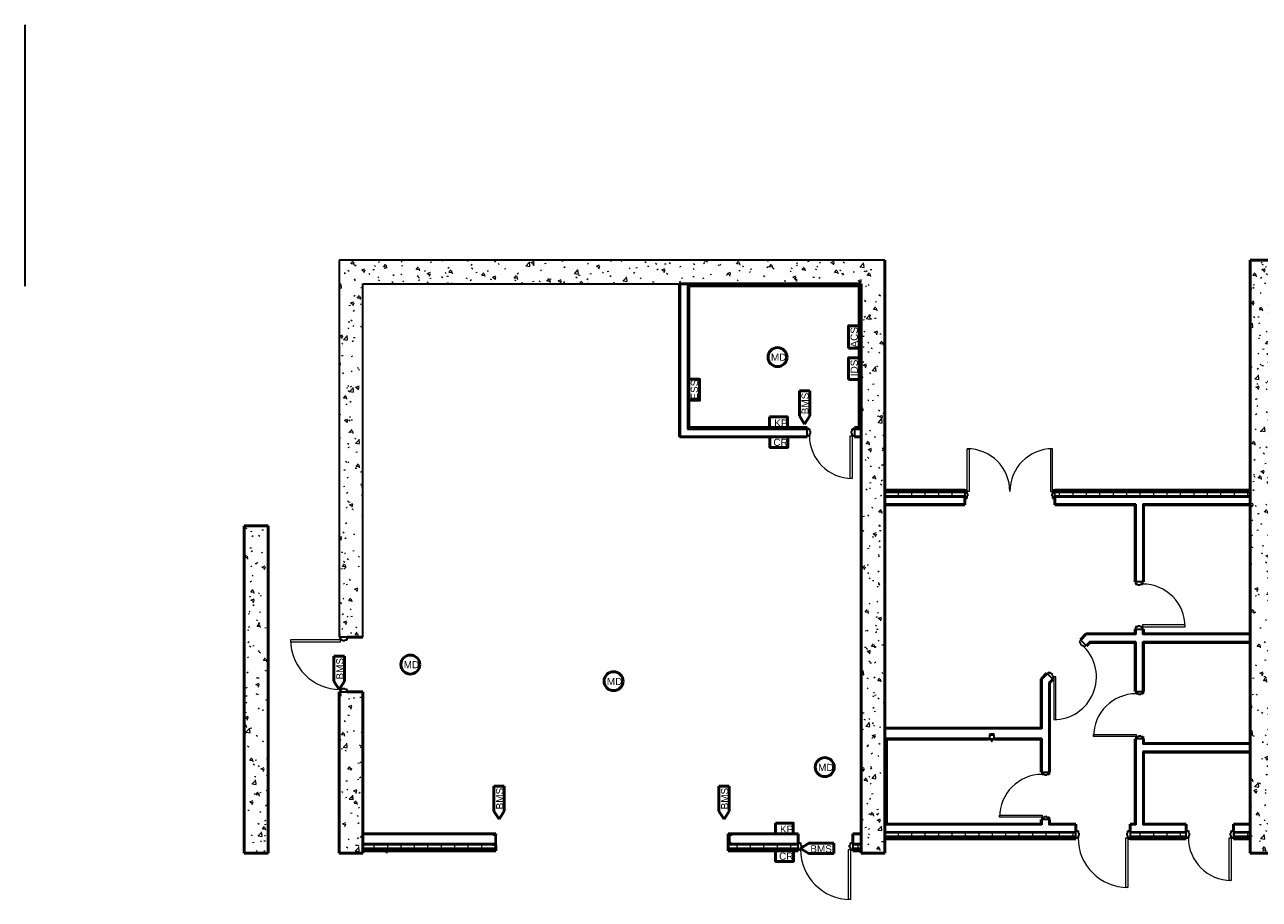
# Model space of a CAD drawing. Header units: inches. Extents: x 28203 to 29776, y 1093 to 1831.
# Tile 1 of 2: x 28203 to 29244, y 1093 to 1831. Entities that reach past the tile are written whole.
import ezdxf

# ---------------------------------------------------------------- set-up
doc = ezdxf.new("R2010")
doc.units = ezdxf.units.IN
doc.header["$MEASUREMENT"] = 0
doc.linetypes.add('Dash', pattern=[0.25, 0.125, -0.125])
for name, color, linetype, lineweight in [('E-GND-SYMB', 7, 'Dash', 40), ('E-SERT-CLNG', 7, 'Continuous', 50), ('E-SERT-WALL', 7, 'Continuous', 50), ('G-PLAN-OTLN', 7, 'Continuous', 35)]:
    doc.layers.add(name, color=color, linetype=linetype, lineweight=lineweight)
doc.styles.add('Arial', font='arial.ttf', dxfattribs={"height": 0.125})
pattern_1 = [(50, (0, 0), (27.5427, -2.40992), [2.88, -31.68]), (355, (0, 0), (-5.32784, 28.88427), [2.304, -25.344]), (100.451, (2.295, -0.2), (22.21532, 26.47393), [2.448, -26.924]), (46.184, (0, 7.68), (40.98187, -6.35642), [4.32, -47.52]), (96.636, (3.415, 7.15), (35.89075, 37.4062), [3.671, -40.386]), (351.184, (0, 7.68), (35.89097, 37.4062), [3.456, -38.016]), (21, (3.84, 5.76), (22.92104, -15.46073), [2.88, -31.68]), (326, (3.84, 5.76), (9.34353, 27.84574), [2.304, -25.344]), (71.451, (5.75, 4.472), (32.26477, 12.38442), [2.448, -26.924]), (37.5, (0, 0), (0.466855, 12.782707), [1.267, -23.77, 1.267, -24.461, -25.44]), (37.5, (0, 0), (0.466855, 12.782707), [-50.765, 1.267, -24.173]), (7.5, (0, 0), (10.10159, 15.14509), [1.267, -13.402, 1.267, -23.194, -9.696]), (7.5, (0, 0), (10.10159, 15.14509), [-39.13, 1.267, -8.429]), (327.5, (-8.563, 0), (20.49916, -0.86578), [1.267, -8.333, 1.267, -28.685, -39.744]), (327.5, (-8.563, 0), (20.49916, -0.86578), [-39.552, 1.267, -38.477]), (317.5, (-12.403, 0), (22.39478, 3.84429), [1.267, -11.213, 1.267, -18.624, -28.224]), (317.5, (-12.403, 0), (22.39478, 3.84429), [-32.371, 1.267, -26.957])]
pattern_2 = [(0, (0, 0), (30.72, 7.68), [1.267, -21.773, 1.267, -21.773, -122.88]), (0, (0, 0), (30.72, 7.68), [-46.08, 1.267, -44.813, 1.267, -21.773, -53.76]), (0, (0, 0), (30.72, 7.68), [-115.2, 1.267, -14.093, 1.267, -37.133]), (120, (11.52, 3.84), (-22.011075, 22.7643), [1.267, -21.773, 1.267, -21.773, -122.88]), (120, (11.52, 3.84), (-22.011075, 22.7643), [-46.08, 1.267, -44.813, 1.267, -21.773, -53.76]), (120, (11.52, 3.84), (-22.011075, 22.7643), [-115.2, 1.267, -14.093, 1.267, -37.133]), (240, (15.36, 19.2), (-8.708925, -30.4443), [1.267, -21.773, 1.267, -21.773, -122.88]), (240, (15.36, 19.2), (-8.708925, -30.4443), [-46.08, 1.267, -44.813, 1.267, -21.773, -53.76]), (240, (15.36, 19.2), (-8.708925, -30.4443), [-115.2, 1.267, -14.093, 1.267, -37.133])]
pattern_3 = [(0, (0, 0), (0, 11.331), []), (90, (0, 0), (-11.331, 7e-16), [])]

# ---------------------------------------------------------------- blocks, each defined once
blk = doc.blocks.new('ANG M&I Facility_Floor Plan_03252024')
at = {"layer": 'G-PLAN-OTLN', "lineweight": 9}
h = blk.add_hatch(dxfattribs=at)
h.set_pattern_fill('FP_1', color=256, style=0, pattern_type=2)
h.set_pattern_definition(pattern_1)
h.paths.add_polyline_path([(-3279.6, 2267.2), (-3259.6, 2267.2), (-3259.6, 2403.2), (-3279.6, 2403.2)])
h.paths.add_polyline_path([(-3274.8, 2449.2), (-3259.6, 2449.2), (-3259.6, 2767.2), (-3279.6, 2767.2), (-3279.6, 2449.2), (-3276.7, 2449.2)])
h = blk.add_hatch(dxfattribs=at)
h.set_pattern_fill('FP_1', color=256, style=0, pattern_type=2)
h.set_pattern_definition(pattern_1)
h.paths.add_polyline_path([(-2819.6, 2747.2), (-2819.6, 2767.2), (-3259.6, 2767.2), (-3259.6, 2747.2), (-2839.6, 2747.2)])
h = blk.add_hatch(dxfattribs=at)
h.set_pattern_fill('FP_1', color=256, style=0, pattern_type=2)
h.set_pattern_definition(pattern_1)
h.paths.add_polyline_path([(-2511.6, 2267.2), (-2491.6, 2267.2), (-2491.6, 2767.2), (-2511.6, 2767.2), (-2511.6, 2269.8)])
h = blk.add_hatch(dxfattribs=at)
h.set_pattern_fill('FP_2', color=256, style=0, pattern_type=2)
h.set_pattern_definition(pattern_2)
h.paths.add_polyline_path([(-2992, 2618.8), (-2992, 2747.2), (-2992.6, 2747.2), (-2992.6, 2618.8)])
h = blk.add_hatch(dxfattribs=at)
h.set_pattern_fill('FP_2', color=256, style=0, pattern_type=2)
h.set_pattern_definition(pattern_2)
h.paths.add_polyline_path([(-2841.1, 2745.7), (-2840.5, 2745.7), (-2840.5, 2746.3), (-2986, 2746.3), (-2986, 2745.7), (-2902.9, 2745.7)])
h = blk.add_hatch(dxfattribs=at)
h.set_pattern_fill('FP_2', color=256, style=0, pattern_type=2)
h.set_pattern_definition(pattern_2)
h.paths.add_polyline_path([(-2985.3, 2625.5), (-2985.3, 2745.7), (-2986, 2745.7), (-2986, 2625.5)])
h = blk.add_hatch(dxfattribs=at)
h.set_pattern_fill('FP_2', color=256, style=0, pattern_type=2)
h.set_pattern_definition(pattern_2)
h.paths.add_polyline_path([(-2984.7, 2626.1), (-2984.7, 2745.7), (-2985.3, 2745.7), (-2985.3, 2626.1)])
h = blk.add_hatch(dxfattribs=at)
h.set_pattern_fill('FP_2', color=256, style=0, pattern_type=2)
h.set_pattern_definition(pattern_2)
h.paths.add_polyline_path([(-2841.1, 2624.8), (-2840.5, 2624.8), (-2840.5, 2745.7), (-2841.1, 2745.7), (-2841.1, 2625.5)])
h = blk.add_hatch(dxfattribs=at)
h.set_pattern_fill('FP_1', color=256, style=0, pattern_type=2)
h.set_pattern_definition(pattern_1)
h.paths.add_polyline_path([(-2819.6, 2267.2), (-2819.6, 2747.2), (-2839.6, 2747.2), (-2839.6, 2267.2)])
h = blk.add_hatch(dxfattribs=at)
h.set_pattern_fill('FP_2', color=256, style=0, pattern_type=2)
h.set_pattern_definition(pattern_2)
h.paths.add_polyline_path([(-2845.1, 2625.5), (-2841.1, 2625.5), (-2841.1, 2626.1), (-2845.1, 2626.1)])
h.paths.add_polyline_path([(-2885.1, 2625.5), (-2885.1, 2626.1), (-2985.3, 2626.1), (-2985.3, 2625.5), (-2902.9, 2625.5)])
h = blk.add_hatch(dxfattribs=at)
h.set_pattern_fill('FP_2', color=256, style=0, pattern_type=2)
h.set_pattern_definition(pattern_2)
h.paths.add_polyline_path([(-2841.1, 2618.2), (-2839.6, 2618.2), (-2839.6, 2618.8), (-2845.1, 2618.8), (-2845.1, 2618.2), (-2843.5, 2618.2)])
h.paths.add_polyline_path([(-2885.1, 2618.2), (-2885.1, 2618.8), (-2992.6, 2618.8), (-2992.6, 2618.2), (-2902.9, 2618.2)])
h = blk.add_hatch(dxfattribs=at)
h.set_pattern_fill('FP_3', color=256, style=0, pattern_type=2)
h.set_pattern_definition(pattern_3)
h.paths.add_polyline_path([(-2676.1, 2568.2), (-2511.6, 2568.2), (-2511.6, 2571.2), (-2676.1, 2571.2), (-2676.1, 2568.4)])
h.paths.add_polyline_path([(-2752.1, 2568.2), (-2752.1, 2571.2), (-2819.6, 2571.2), (-2819.6, 2568.2), (-2784.2, 2568.2)])
h = blk.add_hatch(dxfattribs=at)
h.set_pattern_fill('FP_2', color=256, style=0, pattern_type=2)
h.set_pattern_definition(pattern_2)
h.paths.add_polyline_path([(-2602, 2560.8), (-2511.6, 2560.8), (-2511.6, 2561.5), (-2602, 2561.5)])
h.paths.add_polyline_path([(-2608.6, 2560.8), (-2608, 2560.8), (-2608, 2561.5), (-2676.1, 2561.5), (-2676.1, 2560.8), (-2665.6, 2560.8)])
h.paths.add_polyline_path([(-2752.1, 2560.8), (-2752.1, 2561.5), (-2819.6, 2561.5), (-2819.6, 2560.8), (-2784.2, 2560.8)])
h = blk.add_hatch(dxfattribs=at)
h.set_pattern_fill('FP_1', color=256, style=0, pattern_type=2)
h.set_pattern_definition(pattern_1)
h.paths.add_polyline_path([(-3339.6, 2267.2), (-3339.6, 2543.2), (-3359.6, 2543.2), (-3359.6, 2267.2)])
h = blk.add_hatch(dxfattribs=at)
h.set_pattern_fill('FP_2', color=256, style=0, pattern_type=2)
h.set_pattern_definition(pattern_2)
h.paths.add_polyline_path([(-2511.6, 2444.8), (-2511.6, 2445.5), (-2602, 2445.5), (-2602, 2444.8), (-2547, 2444.8)])
h.paths.add_polyline_path([(-2608, 2444.8), (-2608, 2445.5), (-2646.9, 2445.5), (-2647.5, 2444.8), (-2608.6, 2444.8)])
h = blk.add_hatch(dxfattribs=at)
h.set_pattern_fill('FP_2', color=256, style=0, pattern_type=2)
h.set_pattern_definition(pattern_2)
h.paths.add_polyline_path([(-2687.8, 2372), (-2687.8, 2372.6), (-2819.6, 2372.6), (-2819.6, 2372), (-2724.9, 2372)])
h = blk.add_hatch(dxfattribs=at)
h.set_pattern_fill('FP_2', color=256, style=0, pattern_type=2)
h.set_pattern_definition(pattern_2)
h.paths.add_polyline_path([(-2687.8, 2363.3), (-2687.8, 2364), (-2727.4, 2364), (-2727.4, 2363.3), (-2724.9, 2363.3)])
h.paths.add_polyline_path([(-2732.4, 2363.3), (-2731.4, 2363.3), (-2731.4, 2364), (-2818.7, 2364), (-2818.7, 2363.3), (-2752.1, 2363.3), (-2752.1, 2363.5), (-2734.1, 2363.5), (-2734.1, 2363.3)])
h = blk.add_hatch(dxfattribs=at)
h.set_pattern_fill('FP_2', color=256, style=0, pattern_type=2)
h.set_pattern_definition(pattern_2)
h.paths.add_polyline_path([(-2818.7, 2291.6), (-2818.1, 2291.6), (-2818.1, 2363.3), (-2818.7, 2363.3), (-2818.7, 2300.1)])
h = blk.add_hatch(dxfattribs=at)
h.set_pattern_fill('FP_2', color=256, style=0, pattern_type=2)
h.set_pattern_definition(pattern_2)
h.paths.add_polyline_path([(-2511.6, 2359), (-2511.6, 2359.6), (-2601.3, 2359.6), (-2601.3, 2359), (-2547, 2359)])
h = blk.add_hatch(dxfattribs=at)
h.set_pattern_fill('FP_2', color=256, style=0, pattern_type=2)
h.set_pattern_definition(pattern_2)
h.paths.add_polyline_path([(-2784.2, 2291), (-2687.2, 2291), (-2687.2, 2291.6), (-2818.7, 2291.6), (-2818.7, 2291), (-2813.9, 2291)])
h.paths.add_polyline_path([(-2681.2, 2291), (-2658.6, 2291), (-2658.6, 2291.6), (-2681.2, 2291.6)])
h.paths.add_polyline_path([(-2565.6, 2291), (-2565.6, 2291.6), (-2602, 2291.6), (-2602, 2291)])
h.paths.add_polyline_path([(-2525.6, 2291), (-2511.6, 2291), (-2511.6, 2291.6), (-2525.6, 2291.6)])
h.paths.add_polyline_path([(-2608, 2291), (-2608, 2291.6), (-2612.6, 2291.6), (-2612.6, 2291)])
h = blk.add_hatch(dxfattribs=at)
h.set_pattern_fill('FP_2', color=256, style=0, pattern_type=2)
h.set_pattern_definition(pattern_2)
h.paths.add_polyline_path([(-2843.5, 2283), (-2839.6, 2283), (-2839.6, 2283.6), (-2846.6, 2283.6), (-2846.6, 2283)])
h.paths.add_polyline_path([(-2947.8, 2283), (-2892.6, 2283), (-2892.6, 2283.6), (-2951.6, 2283.6), (-2951.6, 2283), (-2948.3, 2283)])
h.paths.add_polyline_path([(-3150, 2283), (-3147.6, 2283), (-3147.6, 2283.6), (-3259.6, 2283.6), (-3259.6, 2283)])
at = {"layer": 'G-PLAN-OTLN'}
h = blk.add_hatch(dxfattribs=at)
h.set_pattern_fill('FP_5', color=256, angle=180, style=0, pattern_type=2)
h.set_pattern_definition([(45, (0.0004, 0.0003), (-9.503515, 9.503515), []), (45, (0.0004, 14.4), (-9.503515, 9.503515), [])])
h.paths.add_polyline_path([(-3147.6, 2274), (-3147.6, 2283), (-3150, 2283), (-3149.9, 2282.7), (-3149.6, 2282.6), (-3147.8, 2282.3), (-3147.8, 2274.7), (-3149.6, 2274.4), (-3149.9, 2274.3), (-3150, 2274)])
h = blk.add_hatch(dxfattribs=at)
h.set_pattern_fill('FP_4', color=256, style=0, pattern_type=2)
h.set_pattern_definition([(45, (-0.0001, 0.0003), (-9.503515, 9.503515), []), (45, (-0.0001, 14.4), (-9.503515, 9.503515), [])])
h.paths.add_polyline_path([(-2948.3, 2275), (-2948.4, 2275.2), (-2948.7, 2275.4), (-2950.3, 2275.6), (-2950.3, 2282.3), (-2948.7, 2282.6), (-2948.4, 2282.7), (-2948.3, 2283), (-2950.8, 2283), (-2950.8, 2275)])
at = {"layer": 'G-PLAN-OTLN', "lineweight": 9}
h = blk.add_hatch(dxfattribs=at)
h.set_pattern_fill('FP_3', color=256, style=0, pattern_type=2)
h.set_pattern_definition(pattern_3)
h.paths.add_polyline_path([(-2819.6, 2281.2), (-2658.6, 2281.2), (-2658.6, 2284.2), (-2819.6, 2284.2)])
h.paths.add_polyline_path([(-2565.6, 2281.2), (-2565.6, 2284.2), (-2612.6, 2284.2), (-2612.6, 2281.2), (-2606.3, 2281.2)])
h.paths.add_polyline_path([(-2525.6, 2281.2), (-2511.6, 2281.2), (-2511.6, 2284.2), (-2525.6, 2284.2), (-2525.6, 2282.2)])
h = blk.add_hatch(dxfattribs=at)
h.set_pattern_fill('FP_3', color=256, style=0, pattern_type=2)
h.set_pattern_definition(pattern_3)
h.paths.add_polyline_path([(-2843.5, 2271.2), (-2839.6, 2271.2), (-2839.6, 2274.2), (-2846.6, 2274.2), (-2846.6, 2271.2)])
h.paths.add_polyline_path([(-2902.9, 2271.2), (-2892.6, 2271.2), (-2892.6, 2274.2), (-2951.6, 2274.2), (-2951.6, 2271.2)])
h.paths.add_polyline_path([(-3147.8, 2271.2), (-3147.6, 2271.2), (-3147.6, 2274), (-3150, 2274), (-3149.9, 2274.2), (-3259.6, 2274.2), (-3259.6, 2271.2), (-3149.6, 2271.2)])
at = {"layer": 'G-PLAN-OTLN'}
for p, q in [((-3544.7, 2965.8), (-3544.7, 2745.3)), ((-3279.6, 2767.2), (-3279.6, 2449.2)), ((-2819.6, 2767.2), (-3279.6, 2767.2)), ((-3259.6, 2449.2), (-3259.6, 2747.2)), ((-3259.6, 2747.2), (-2992.6, 2747.2)), ((-2992, 2747.2), (-2992, 2618.8)), ((-2840.5, 2746.3), (-2986, 2746.3)), ((-2986, 2746.3), (-2986, 2624.8)), ((-2985.3, 2745.7), (-2985.3, 2625.5)), ((-2840.5, 2624.8), (-2840.5, 2746.3)), ((-2986, 2624.8), (-2885.1, 2624.8)), ((-2985.3, 2625.5), (-2885.1, 2625.5)), ((-2885.1, 2625), (-2883.1, 2625)), ((-2885.1, 2619.2), (-2885.1, 2625)), ((-2883.1, 2625), (-2883.1, 2623)), ((-2847.1, 2625), (-2845.1, 2625)), ((-2847.1, 2623), (-2847.1, 2625)), ((-2845.1, 2625.5), (-2841.1, 2625.5)), ((-2845.1, 2625), (-2845.1, 2619.2)), ((-2845.1, 2624.8), (-2840.5, 2624.8)), ((-2992, 2618.8), (-2885.1, 2618.8)), ((-2883.1, 2619.2), (-2885.1, 2619.2)), ((-2883.1, 2623), (-2882.5, 2623)), ((-2883.1, 2621.2), (-2883.1, 2619.2)), ((-2882.5, 2621.2), (-2883.1, 2621.2)), ((-2882.5, 2623), (-2882.5, 2621.2)), ((-2847.7, 2623), (-2847.1, 2623)), ((-2847.7, 2621.2), (-2847.7, 2623)), ((-2847.1, 2621.2), (-2847.7, 2621.2)), ((-2847.1, 2619.2), (-2847.1, 2621.2)), ((-2845.1, 2619.2), (-2847.1, 2619.2)), ((-2845.1, 2618.8), (-2839.6, 2618.8)), ((-2752.1, 2571.2), (-2819.6, 2571.2)), ((-2750.1, 2573.2), (-2752.1, 2573.2)), ((-2750.1, 2572.2), (-2752.1, 2572.2)), ((-2752.1, 2572.2), (-2752.1, 2566.5)), ((-2750.1, 2570.3), (-2750.1, 2572.2)), ((-2676.1, 2573.2), (-2678.1, 2573.2)), ((-2678.1, 2572.2), (-2678.1, 2570.3)), ((-2676.1, 2572.2), (-2678.1, 2572.2)), ((-2676.1, 2566.5), (-2676.1, 2572.2)), ((-2511.6, 2571.2), (-2676.1, 2571.2)), ((-2752.1, 2568.2), (-2819.6, 2568.2)), ((-2752.1, 2567.5), (-2819.6, 2567.5)), ((-2752.1, 2561.5), (-2819.6, 2561.5)), ((-2752.1, 2566.5), (-2750.1, 2566.5)), ((-2749.5, 2570.3), (-2750.1, 2570.3)), ((-2750.1, 2566.5), (-2750.1, 2568.4)), ((-2750.1, 2568.4), (-2749.5, 2568.4)), ((-2749.5, 2568.4), (-2749.5, 2570.3)), ((-2678.1, 2570.3), (-2678.7, 2570.3)), ((-2678.7, 2570.3), (-2678.7, 2568.4)), ((-2678.7, 2568.4), (-2678.1, 2568.4)), ((-2678.1, 2568.4), (-2678.1, 2566.5)), ((-2678.1, 2566.5), (-2676.1, 2566.5)), ((-2511.6, 2568.2), (-2676.1, 2568.2)), ((-2511.6, 2567.5), (-2676.1, 2567.5)), ((-2608, 2561.5), (-2676.1, 2561.5)), ((-2608, 2561.5), (-2608, 2496.1)), ((-2602, 2561.5), (-2602, 2496.1)), ((-2511.6, 2561.5), (-2602, 2561.5)), ((-2602.3, 2496.1), (-2608.1, 2496.1)), ((-2608.1, 2496.1), (-2608.1, 2494.1)), ((-2608.1, 2494.1), (-2606.2, 2494.1)), ((-2606.2, 2494.1), (-2606.2, 2493.5)), ((-2606.2, 2493.5), (-2604.3, 2493.5)), ((-2604.3, 2493.5), (-2604.3, 2494.1)), ((-2604.3, 2494.1), (-2602.3, 2494.1)), ((-2602.3, 2494.1), (-2602.3, 2496.1)), ((-2606.2, 2458.1), (-2608.1, 2458.1)), ((-2608.1, 2458.1), (-2608.1, 2456.1)), ((-2604.3, 2458.7), (-2606.2, 2458.7)), ((-2606.2, 2458.7), (-2606.2, 2458.1)), ((-2604.3, 2458.1), (-2604.3, 2458.7)), ((-2602.3, 2458.1), (-2604.3, 2458.1)), ((-2602.3, 2456.1), (-2602.3, 2458.1)), ((-3272.8, 2449.2), (-3278.6, 2449.2)), ((-3278.6, 2449.2), (-3278.6, 2447.2)), ((-3278.6, 2447.2), (-3276.7, 2447.2)), ((-3276.7, 2447.2), (-3276.7, 2446.6)), ((-3276.7, 2446.6), (-3274.8, 2446.6)), ((-3274.8, 2446.6), (-3274.8, 2447.2)), ((-3274.8, 2447.2), (-3272.8, 2447.2)), ((-3272.8, 2447.2), (-3272.8, 2449.2)), ((-2654.3, 2446.8), (-2655.7, 2445.4)), ((-2650.2, 2442.7), (-2654.3, 2446.8)), ((-2654.2, 2446.7), (-2649.4, 2451.5)), ((-2650.3, 2451.5), (-2649.4, 2451.5)), ((-2608, 2451.5), (-2649.4, 2451.5)), ((-2608.1, 2456.1), (-2602.3, 2456.1)), ((-2608, 2456.1), (-2608, 2451.5)), ((-2602, 2451.5), (-2602, 2456.1)), ((-2511.6, 2451.5), (-2602, 2451.5)), ((-2655.7, 2445.4), (-2654.3, 2444)), ((-2654.3, 2444), (-2654.7, 2443.6)), ((-2654.7, 2443.6), (-2653.4, 2442.2)), ((-2653.4, 2442.2), (-2653, 2442.7)), ((-2653, 2442.7), (-2651.6, 2441.3)), ((-2651.6, 2441.3), (-2650.2, 2442.7)), ((-2646.9, 2445.5), (-2649.9, 2442.5)), ((-2608, 2445.5), (-2646.9, 2445.5)), ((-2608, 2445.5), (-2608, 2403.6)), ((-2511.6, 2445.5), (-2602, 2445.5)), ((-2602, 2403.6), (-2602, 2445.5)), ((-2687.2, 2413.6), (-2682.4, 2418.4)), ((-2681.1, 2419.9), (-2682.5, 2418.5)), ((-2682.5, 2418.5), (-2678.5, 2414.4)), ((-2679.8, 2418.5), (-2681.1, 2419.9)), ((-2679.3, 2419), (-2679.8, 2418.5)), ((-2678, 2417.7), (-2679.3, 2419)), ((-2678.5, 2414.4), (-2677.1, 2415.8)), ((-2678.4, 2417.2), (-2678, 2417.7)), ((-2677.1, 2415.8), (-2678.4, 2417.2)), ((-3278.6, 2405.2), (-3278.6, 2403.2)), ((-3276.7, 2405.2), (-3278.6, 2405.2)), ((-3274.8, 2405.8), (-3276.7, 2405.8)), ((-3276.7, 2405.8), (-3276.7, 2405.2)), ((-3274.8, 2405.2), (-3274.8, 2405.8)), ((-3272.8, 2405.2), (-3274.8, 2405.2)), ((-3272.8, 2403.2), (-3272.8, 2405.2)), ((-2687.2, 2413.6), (-2687.2, 2372)), ((-2678.2, 2414.2), (-2681.2, 2411.2)), ((-2681.2, 2411.2), (-2681.2, 2335.6)), ((-3278.6, 2403.2), (-3272.8, 2403.2)), ((-2607.6, 2403.6), (-2601.8, 2403.6)), ((-2607.6, 2401.6), (-2607.6, 2403.6)), ((-2605.7, 2401.6), (-2607.6, 2401.6)), ((-2605.7, 2401), (-2605.7, 2401.6)), ((-2603.8, 2401), (-2605.7, 2401)), ((-2603.8, 2401.6), (-2603.8, 2401)), ((-2601.8, 2401.6), (-2603.8, 2401.6)), ((-2601.8, 2403.6), (-2601.8, 2401.6)), ((-2687.2, 2372), (-2819.6, 2372)), ((-2731.4, 2364), (-2818.7, 2364)), ((-2818.7, 2291), (-2818.7, 2364)), ((-2752.1, 2363.5), (-2734.1, 2363.5)), ((-2752.1, 2363.5), (-2752.1, 2362.7)), ((-2752.1, 2363.5), (-2752.1, 2362.7)), ((-2734.1, 2362.7), (-2734.1, 2363.5)), ((-2734.1, 2362.7), (-2734.1, 2363.5)), ((-2732.4, 2363.3), (-2726.4, 2363.3)), ((-2732.4, 2363.3), (-2732.4, 2363.3)), ((-2732.4, 2363.3), (-2726.4, 2363.3)), ((-2732.2, 2363.3), (-2732.4, 2363.3)), ((-2726.6, 2363.3), (-2732.2, 2363.3)), ((-2727.4, 2367.3), (-2731.4, 2367.3)), ((-2731.4, 2367.3), (-2731.4, 2363.3)), ((-2729.8, 2363.3), (-2729.8, 2363.2)), ((-2729, 2363.2), (-2729.8, 2363.2)), ((-2729.8, 2363.2), (-2729.5, 2363.2)), ((-2729.7, 2363.3), (-2729.7, 2362.3)), ((-2729.5, 2363.2), (-2729.5, 2363.3)), ((-2729.3, 2363.2), (-2729.5, 2363.2)), ((-2729.3, 2363.2), (-2729.3, 2363.3)), ((-2729.3, 2363.2), (-2729, 2363.2)), ((-2729, 2363.2), (-2729, 2363.3)), ((-2729, 2362.3), (-2729, 2363.3)), ((-2727.4, 2363.3), (-2727.4, 2367.3)), ((-2687.2, 2364), (-2727.4, 2364)), ((-2726.4, 2363.3), (-2726.6, 2363.3)), ((-2726.4, 2363.3), (-2726.4, 2363.3)), ((-2687.2, 2364), (-2687.2, 2335.6)), ((-2608, 2363.6), (-2608, 2291)), ((-2607.6, 2363.6), (-2607.6, 2365.6)), ((-2607.6, 2365.6), (-2605.7, 2365.6)), ((-2601.8, 2363.6), (-2607.6, 2363.6)), ((-2605.7, 2366.2), (-2603.8, 2366.2)), ((-2605.7, 2365.6), (-2605.7, 2366.2)), ((-2603.8, 2366.2), (-2603.8, 2365.6)), ((-2603.8, 2365.6), (-2601.8, 2365.6)), ((-2602, 2363.6), (-2602, 2359)), ((-2601.8, 2365.6), (-2601.8, 2363.6)), ((-2734.1, 2362.7), (-2752.1, 2362.7)), ((-2729.7, 2361.7), (-2729.7, 2361.6)), ((-2729.7, 2361.7), (-2729.4, 2361.7)), ((-2729.7, 2361.6), (-2729.4, 2361.6)), ((-2729.5, 2361.9), (-2729.5, 2361.7)), ((-2729.5, 2361.9), (-2729.4, 2361.9)), ((-2729.4, 2361.9), (-2729.3, 2361.9)), ((-2729.4, 2361.7), (-2729.1, 2361.7)), ((-2729.4, 2361.6), (-2729.1, 2361.6)), ((-2729.3, 2361.7), (-2729.3, 2361.9)), ((-2729, 2361.6), (-2729, 2361.7)), ((-2511.6, 2359), (-2602, 2359)), ((-2602, 2353), (-2602, 2291)), ((-2511.6, 2353), (-2602, 2353)), ((-2686.8, 2335.6), (-2681.1, 2335.6)), ((-2686.8, 2333.6), (-2686.8, 2335.6)), ((-2684.9, 2333.6), (-2686.8, 2333.6)), ((-2684.9, 2333), (-2684.9, 2333.6)), ((-2683, 2333), (-2684.9, 2333)), ((-2683, 2333.6), (-2683, 2333)), ((-2681.1, 2333.6), (-2683, 2333.6)), ((-2681.1, 2335.6), (-2681.1, 2333.6)), ((-2687.2, 2291), (-2818.7, 2291)), ((-2687.2, 2295.6), (-2687.2, 2291)), ((-2686.8, 2295.6), (-2686.8, 2297.6)), ((-2686.8, 2297.6), (-2684.9, 2297.6)), ((-2681.1, 2295.6), (-2686.8, 2295.6)), ((-2684.9, 2298.2), (-2683, 2298.2)), ((-2684.9, 2297.6), (-2684.9, 2298.2)), ((-2683, 2298.2), (-2683, 2297.6)), ((-2683, 2297.6), (-2681.1, 2297.6)), ((-2681.2, 2295.6), (-2681.2, 2291)), ((-2658.6, 2291), (-2681.2, 2291)), ((-2681.1, 2297.6), (-2681.1, 2295.6)), ((-2608, 2291), (-2612.6, 2291)), ((-2565.6, 2291), (-2602, 2291)), ((-2511.6, 2291), (-2525.6, 2291)), ((-3150, 2283), (-3259.6, 2283)), ((-3150, 2283), (-3147.6, 2283)), ((-3147.8, 2282.3), (-3149.6, 2282.6)), ((-3147.8, 2274.7), (-3147.8, 2282.3)), ((-3147.6, 2283), (-3147.6, 2274)), ((-2950.8, 2283), (-2951.6, 2283)), ((-2892.6, 2283), (-2948.3, 2283)), ((-2658.6, 2285), (-2819.6, 2285)), ((-2658.6, 2284.2), (-2819.6, 2284.2)), ((-2658.6, 2281.2), (-2819.6, 2281.2)), ((-2658.6, 2286), (-2656.6, 2286)), ((-2658.6, 2280.2), (-2658.6, 2286)), ((-2656.6, 2280.2), (-2658.6, 2280.2)), ((-2656.6, 2286), (-2656.6, 2284)), ((-2656.6, 2284), (-2656, 2284)), ((-2656.6, 2282.2), (-2656.6, 2280.2)), ((-2656, 2282.2), (-2656.6, 2282.2)), ((-2656, 2284), (-2656, 2282.2)), ((-2615.2, 2284), (-2614.6, 2284)), ((-2615.2, 2282.2), (-2615.2, 2284)), ((-2614.6, 2282.2), (-2615.2, 2282.2)), ((-2614.6, 2286), (-2612.6, 2286)), ((-2614.6, 2284), (-2614.6, 2286)), ((-2614.6, 2280.2), (-2614.6, 2282.2)), ((-2612.6, 2280.2), (-2614.6, 2280.2)), ((-2612.6, 2286), (-2612.6, 2280.2)), ((-2565.6, 2285), (-2612.6, 2285)), ((-2565.6, 2284.2), (-2612.6, 2284.2)), ((-2565.6, 2281.2), (-2612.6, 2281.2)), ((-2565.6, 2286), (-2563.6, 2286)), ((-2565.6, 2280.2), (-2565.6, 2286)), ((-2563.6, 2280.2), (-2565.6, 2280.2)), ((-2563.6, 2286), (-2563.6, 2284)), ((-2563.6, 2284), (-2563, 2284)), ((-2563.6, 2282.2), (-2563.6, 2280.2)), ((-2563, 2282.2), (-2563.6, 2282.2)), ((-2563, 2284), (-2563, 2282.2)), ((-2528.2, 2284), (-2527.6, 2284)), ((-2528.2, 2282.2), (-2528.2, 2284)), ((-2527.6, 2282.2), (-2528.2, 2282.2)), ((-2527.6, 2286), (-2525.6, 2286)), ((-2527.6, 2284), (-2527.6, 2286)), ((-2527.6, 2280.2), (-2527.6, 2282.2)), ((-2525.6, 2280.2), (-2527.6, 2280.2)), ((-2525.6, 2286), (-2525.6, 2280.2)), ((-2511.6, 2285), (-2525.6, 2285)), ((-2511.6, 2284.2), (-2525.6, 2284.2)), ((-2511.6, 2281.2), (-2525.6, 2281.2)), ((-3147.8, 2275), (-3259.6, 2275)), ((-3149.9, 2274.2), (-3259.6, 2274.2)), ((-3147.6, 2271.2), (-3259.6, 2271.2)), ((-3147.6, 2274), (-3150, 2274)), ((-3149.6, 2274.4), (-3147.8, 2274.7)), ((-2950.8, 2275), (-2951.6, 2275)), ((-2892.6, 2274.2), (-2951.6, 2274.2)), ((-2892.6, 2271.2), (-2951.6, 2271.2)), ((-2892.6, 2275), (-2948.3, 2275)), ((-2892.6, 2276), (-2890.6, 2276)), ((-2892.6, 2270.2), (-2892.6, 2276)), ((-2890.6, 2270.2), (-2892.6, 2270.2)), ((-2890.6, 2276), (-2890.6, 2274)), ((-2890.6, 2274), (-2890, 2274)), ((-2890.6, 2272.2), (-2890.6, 2270.2)), ((-2890, 2272.2), (-2890.6, 2272.2)), ((-2890, 2274), (-2890, 2272.2)), ((-2849.2, 2274), (-2848.6, 2274)), ((-2849.2, 2272.2), (-2849.2, 2274)), ((-2848.6, 2272.2), (-2849.2, 2272.2)), ((-2848.6, 2276), (-2846.6, 2276)), ((-2848.6, 2274), (-2848.6, 2276)), ((-2848.6, 2270.2), (-2848.6, 2272.2)), ((-2846.6, 2270.2), (-2848.6, 2270.2)), ((-2846.6, 2276), (-2846.6, 2270.2)), ((-2839.6, 2275), (-2846.6, 2275)), ((-2839.6, 2274.2), (-2846.6, 2274.2)), ((-2839.6, 2271.2), (-2846.6, 2271.2)), ((-2614.6, 2279.2), (-2612.6, 2279.2)), ((-3239.6, 2269.2), (-3239.6, 2267.2))]:
    blk.add_line(p, q, dxfattribs=at)
at = {"layer": 'G-PLAN-OTLN', "lineweight": 50}
for p, q in [((-2819.6, 2267.2), (-2819.6, 2767.2)), ((-2511.6, 2767.2), (-2511.6, 2267.2)), ((-2051.6, 2767.2), (-2511.6, 2767.2)), ((-2839.6, 2747.2), (-2992.6, 2747.2)), ((-2992.6, 2747.2), (-2992.6, 2618.2)), ((-2984.7, 2745.7), (-2841.1, 2745.7)), ((-2984.7, 2626.1), (-2984.7, 2745.7)), ((-2841.1, 2745.7), (-2841.1, 2626.1)), ((-2839.6, 2618.2), (-2839.6, 2747.2)), ((-2885.1, 2626.1), (-2984.7, 2626.1)), ((-2885.1, 2625), (-2885.1, 2626.1)), ((-2841.1, 2626.1), (-2845.1, 2626.1)), ((-2845.1, 2626.1), (-2845.1, 2625)), ((-2992.6, 2618.2), (-2885.1, 2618.2)), ((-2885.1, 2618.2), (-2885.1, 2619.2)), ((-2845.1, 2619.2), (-2845.1, 2618.2)), ((-2845.1, 2618.2), (-2839.6, 2618.2)), ((-2839.6, 2618.2), (-2839.6, 2267.2)), ((-2752.1, 2573.2), (-2819.6, 2573.2)), ((-2752.1, 2572.2), (-2752.1, 2573.2)), ((-2511.6, 2573.2), (-2676.1, 2573.2)), ((-2676.1, 2573.2), (-2676.1, 2572.2)), ((-2819.6, 2560.8), (-2752.1, 2560.8)), ((-2752.1, 2560.8), (-2752.1, 2566.5)), ((-2676.1, 2566.5), (-2676.1, 2560.8)), ((-2676.1, 2560.8), (-2608.6, 2560.8)), ((-2608.6, 2560.8), (-2608.6, 2496.1)), ((-2601.3, 2496.1), (-2601.3, 2560.8)), ((-2601.3, 2560.8), (-2511.6, 2560.8)), ((-3339.6, 2543.2), (-3359.6, 2543.2)), ((-3359.6, 2543.2), (-3359.6, 2267.2)), ((-3339.6, 2267.2), (-3339.6, 2543.2)), ((-2608.6, 2496.1), (-2608.1, 2496.1)), ((-2602.3, 2496.1), (-2601.3, 2496.1)), ((-3279.6, 2449.2), (-3278.6, 2449.2)), ((-3272.8, 2449.2), (-3259.6, 2449.2)), ((-2649.7, 2452.1), (-2654.6, 2447.1)), ((-2654.6, 2447.1), (-2654.3, 2446.8)), ((-2608.6, 2452.1), (-2649.7, 2452.1)), ((-2608.1, 2456.1), (-2608.6, 2456.1)), ((-2608.6, 2456.1), (-2608.6, 2452.1)), ((-2601.3, 2456.1), (-2602.3, 2456.1)), ((-2601.3, 2452.1), (-2601.3, 2456.1)), ((-2511.6, 2452.1), (-2601.3, 2452.1)), ((-2650.2, 2442.7), (-2649.5, 2442)), ((-2649.5, 2442), (-2646.7, 2444.8)), ((-2646.7, 2444.8), (-2608.6, 2444.8)), ((-2608.6, 2444.8), (-2608.6, 2403.6)), ((-2601.3, 2444.8), (-2511.6, 2444.8)), ((-2601.3, 2403.6), (-2601.3, 2444.8)), ((-2682.9, 2418.9), (-2687.8, 2413.9)), ((-2682.5, 2418.5), (-2682.9, 2418.9)), ((-2687.8, 2413.9), (-2687.8, 2372.6)), ((-2680.6, 2410.9), (-2677.8, 2413.7)), ((-2680.6, 2335.6), (-2680.6, 2410.9)), ((-2677.8, 2413.7), (-2678.5, 2414.4)), ((-3278.6, 2403.2), (-3279.6, 2403.2)), ((-3279.6, 2403.2), (-3279.6, 2267.2)), ((-3259.6, 2403.2), (-3272.8, 2403.2)), ((-3259.6, 2267.2), (-3259.6, 2403.2)), ((-2608.6, 2403.6), (-2607.6, 2403.6)), ((-2601.8, 2403.6), (-2601.3, 2403.6)), ((-2687.8, 2372.6), (-2819.6, 2372.6)), ((-2818.1, 2363.3), (-2752.1, 2363.3)), ((-2818.1, 2291.6), (-2818.1, 2363.3)), ((-2734.1, 2363.3), (-2732.4, 2363.3)), ((-2731.4, 2367.3), (-2731.4, 2367.3)), ((-2731.4, 2367.3), (-2727.4, 2367.3)), ((-2727.4, 2367.3), (-2727.4, 2367.3)), ((-2726.4, 2363.3), (-2687.8, 2363.3)), ((-2687.8, 2363.3), (-2687.8, 2335.6)), ((-2607.6, 2363.6), (-2608.6, 2363.6)), ((-2608.6, 2363.6), (-2608.6, 2291.6)), ((-2601.3, 2363.6), (-2601.8, 2363.6)), ((-2601.3, 2359.6), (-2601.3, 2363.6)), ((-2511.6, 2359.6), (-2601.3, 2359.6)), ((-2601.3, 2291.6), (-2601.3, 2352.3)), ((-2601.3, 2352.3), (-2511.6, 2352.3)), ((-2687.8, 2335.6), (-2686.8, 2335.6)), ((-2681.1, 2335.6), (-2680.6, 2335.6)), ((-2687.8, 2291.6), (-2818.1, 2291.6)), ((-2686.8, 2295.6), (-2687.8, 2295.6)), ((-2687.8, 2295.6), (-2687.8, 2291.6)), ((-2680.6, 2295.6), (-2681.1, 2295.6)), ((-2680.6, 2291.6), (-2680.6, 2295.6)), ((-2658.6, 2291.6), (-2680.6, 2291.6)), ((-2658.6, 2286), (-2658.6, 2291.6)), ((-2608.6, 2291.6), (-2612.6, 2291.6)), ((-2612.6, 2291.6), (-2612.6, 2286)), ((-2565.6, 2291.6), (-2601.3, 2291.6)), ((-2565.6, 2286), (-2565.6, 2291.6)), ((-2511.6, 2291.6), (-2525.6, 2291.6)), ((-2525.6, 2291.6), (-2525.6, 2286)), ((-3147.6, 2283.6), (-3259.6, 2283.6)), ((-3147.6, 2283), (-3147.6, 2283.6)), ((-2892.6, 2283.6), (-2951.6, 2283.6)), ((-2951.6, 2283.6), (-2951.6, 2269.2)), ((-2892.6, 2276), (-2892.6, 2283.6)), ((-2839.6, 2283.6), (-2846.6, 2283.6)), ((-2846.6, 2283.6), (-2846.6, 2276)), ((-2658.6, 2279.2), (-2658.6, 2280.2)), ((-2612.6, 2280.2), (-2612.6, 2279.2)), ((-2565.6, 2279.2), (-2565.6, 2280.2)), ((-2525.6, 2280.2), (-2525.6, 2279.2)), ((-3147.6, 2269.2), (-3147.6, 2274)), ((-2892.6, 2269.2), (-2892.6, 2270.2)), ((-2846.6, 2270.2), (-2846.6, 2269.2)), ((-2819.6, 2279.2), (-2658.6, 2279.2)), ((-2612.6, 2279.2), (-2565.6, 2279.2)), ((-2525.6, 2279.2), (-2511.6, 2279.2)), ((-3359.6, 2267.2), (-3339.6, 2267.2)), ((-3279.6, 2267.2), (-3259.6, 2267.2)), ((-3259.6, 2269.2), (-3147.6, 2269.2)), ((-2951.6, 2269.2), (-2892.6, 2269.2)), ((-2846.6, 2269.2), (-2839.6, 2269.2)), ((-2839.6, 2267.2), (-2819.6, 2267.2)), ((-2511.6, 2267.2), (-2491.6, 2267.2))]:
    blk.add_line(p, q, dxfattribs=at)
at = {"layer": 'G-PLAN-OTLN', "lineweight": 20}
for p, q in [((-2848.8, 2619.2), (-2847.1, 2619.2)), ((-2848.8, 2583.2), (-2848.8, 2619.2)), ((-2847.1, 2619.2), (-2847.1, 2583.2)), ((-2750.1, 2572.2), (-2750.1, 2608.2)), ((-2750.1, 2608.2), (-2748.3, 2608.2)), ((-2748.3, 2608.2), (-2748.3, 2572.2)), ((-2678.1, 2608.2), (-2679.8, 2608.2)), ((-2679.8, 2608.2), (-2679.8, 2572.2)), ((-2678.1, 2572.2), (-2678.1, 2608.2)), ((-2847.1, 2583.2), (-2848.8, 2583.2)), ((-2748.3, 2572.2), (-2750.1, 2572.2)), ((-2679.8, 2572.2), (-2678.1, 2572.2)), ((-2566.3, 2459.8), (-2602.3, 2459.8)), ((-2602.3, 2459.8), (-2602.3, 2458.1)), ((-2602.3, 2458.1), (-2566.3, 2458.1)), ((-2566.3, 2458.1), (-2566.3, 2459.8)), ((-3320.6, 2447.2), (-3320.6, 2445.5)), ((-3278.6, 2447.2), (-3320.6, 2447.2)), ((-3278.6, 2445.5), (-3278.6, 2447.2)), ((-3320.6, 2445.5), (-3278.6, 2445.5)), ((-2675.3, 2415.8), (-2677.1, 2415.8)), ((-2677.1, 2415.8), (-2677.1, 2379.8)), ((-2675.3, 2379.8), (-2675.3, 2415.8)), ((-2677.1, 2379.8), (-2675.3, 2379.8)), ((-2643.6, 2367.3), (-2607.6, 2367.3)), ((-2643.6, 2365.6), (-2643.6, 2367.3)), ((-2607.6, 2365.6), (-2643.6, 2365.6)), ((-2607.6, 2367.3), (-2607.6, 2365.6)), ((-2722.8, 2299.3), (-2686.8, 2299.3)), ((-2722.8, 2297.6), (-2722.8, 2299.3)), ((-2686.8, 2297.6), (-2722.8, 2297.6)), ((-2686.8, 2299.3), (-2686.8, 2297.6)), ((-2616.3, 2280.2), (-2614.6, 2280.2)), ((-2616.3, 2238.2), (-2616.3, 2280.2)), ((-2614.6, 2280.2), (-2614.6, 2238.2)), ((-2529.3, 2280.2), (-2527.6, 2280.2)), ((-2529.3, 2244.2), (-2529.3, 2280.2)), ((-2527.6, 2280.2), (-2527.6, 2244.2)), ((-2850.3, 2270.2), (-2848.6, 2270.2)), ((-2850.3, 2228.2), (-2850.3, 2270.2)), ((-2848.6, 2270.2), (-2848.6, 2228.2)), ((-2614.6, 2238.2), (-2616.3, 2238.2)), ((-2527.6, 2244.2), (-2529.3, 2244.2)), ((-2848.6, 2228.2), (-2850.3, 2228.2))]:
    blk.add_line(p, q, dxfattribs=at)
at = {"layer": 'G-PLAN-OTLN', "linetype": 'Continuous', "lineweight": 9}
for p, q in [((-2608, 2544.2), (-2608.6, 2545.2)), ((-2608.4, 2509.5), (-2608.6, 2509.3)), ((-2651.1, 2449.8), (-2651.1, 2449.8)), ((-2570.7, 2452.1), (-2571, 2451.5)), ((-2687.8, 2411.5), (-2687.2, 2411.5)), ((-2687.8, 2388.5), (-2687.2, 2388.5)), ((-2687.8, 2357.8), (-2687.2, 2357.8)), ((-2586.2, 2352.8), (-2586.3, 2353)), ((-2687.3, 2342.2), (-2687.8, 2341.3)), ((-2608.2, 2340.9), (-2608.6, 2340.3))]:
    blk.add_line(p, q, dxfattribs=at)
at = {"layer": 'G-PLAN-OTLN', "lineweight": 30}
for p, q in [((-3150, 2283), (-3147.6, 2283)), ((-3147.8, 2282.3), (-3149.6, 2282.6)), ((-3147.8, 2274.7), (-3147.8, 2282.3)), ((-3147.6, 2283), (-3147.6, 2274)), ((-2950.8, 2283), (-2950.8, 2275)), ((-2948.3, 2283), (-2950.8, 2283)), ((-2950.3, 2282.3), (-2948.7, 2282.6)), ((-2950.3, 2275.6), (-2950.3, 2282.3)), ((-3147.6, 2274), (-3150, 2274)), ((-3149.6, 2274.4), (-3147.8, 2274.7)), ((-2950.8, 2275), (-2948.3, 2275)), ((-2948.7, 2275.4), (-2950.3, 2275.6))]:
    blk.add_line(p, q, dxfattribs=at)
at = {"layer": 'G-PLAN-OTLN', "flags": 128}
for points in [[(-2729.5, 2361.9), (-2729.5, 2361.9), (-2729.5, 2361.9), (-2729.5, 2361.9), (-2729.5, 2362), (-2729.5, 2362), (-2729.5, 2362), (-2729.6, 2362), (-2729.6, 2362), (-2729.6, 2362), (-2729.6, 2362), (-2729.6, 2362), (-2729.6, 2362), (-2729.6, 2362), (-2729.6, 2362), (-2729.6, 2362), (-2729.6, 2362), (-2729.7, 2362), (-2729.7, 2362.1), (-2729.7, 2362.1), (-2729.7, 2362.1), (-2729.7, 2362.1), (-2729.7, 2362.1), (-2729.7, 2362.1), (-2729.7, 2362.1), (-2729.7, 2362.1), (-2729.7, 2362.1), (-2729.7, 2362.2), (-2729.7, 2362.2), (-2729.7, 2362.2), (-2729.7, 2362.2), (-2729.7, 2362.2), (-2729.7, 2362.2), (-2729.7, 2362.2), (-2729.7, 2362.2), (-2729.7, 2362.3)], [(-2729, 2362.3), (-2729, 2362.2), (-2729, 2362.2), (-2729, 2362.2), (-2729.1, 2362.2), (-2729.1, 2362.2), (-2729.1, 2362.2), (-2729.1, 2362.2), (-2729.1, 2362.2), (-2729.1, 2362.1), (-2729.1, 2362.1), (-2729.1, 2362.1), (-2729.1, 2362.1), (-2729.1, 2362.1), (-2729.1, 2362.1), (-2729.1, 2362.1), (-2729.1, 2362.1), (-2729.1, 2362.1), (-2729.1, 2362), (-2729.1, 2362), (-2729.1, 2362), (-2729.2, 2362), (-2729.2, 2362), (-2729.2, 2362), (-2729.2, 2362), (-2729.2, 2362), (-2729.2, 2362), (-2729.2, 2362), (-2729.2, 2362), (-2729.2, 2362), (-2729.3, 2362), (-2729.3, 2362), (-2729.3, 2361.9), (-2729.3, 2361.9), (-2729.3, 2361.9), (-2729.3, 2361.9)]]:
    blk.add_lwpolyline(points, dxfattribs=at)
at = {"layer": 'G-PLAN-OTLN', "lineweight": 9}
for centre, radius, start, end in [((-2847.1, 2619.2), 36, 180, 270), ((-2750.1, 2572.2), 36, 0, 90), ((-2678.1, 2572.2), 36, 90, 180), ((-2602.3, 2458.1), 36, 0, 90), ((-3278.6, 2447.2), 42, 180, 270), ((-2677.1, 2415.8), 36, 270, 45), ((-2607.6, 2365.6), 36, 90, 180), ((-2686.8, 2297.6), 36, 90, 180), ((-2614.6, 2280.2), 42, 180, 270), ((-2527.6, 2280.2), 36, 180, 270), ((-2848.6, 2270.2), 42, 180, 270)]:
    blk.add_arc(centre, radius, start, end, dxfattribs=at)
at = {"layer": 'G-PLAN-OTLN'}
for centre, start, end in [((-3149.6, 2283), 180, 270), ((-3149.6, 2274), 90, 180)]:
    blk.add_arc(centre, 0.413, start, end, dxfattribs=at)
at = {"layer": 'G-PLAN-OTLN', "lineweight": 30}
for centre, radius, start, end in [((-3149.6, 2283), 0.413, 180, 270), ((-2948.7, 2283), 0.39, 270, 0), ((-3149.6, 2274), 0.413, 90, 180), ((-2948.7, 2275), 0.39, 0, 90)]:
    blk.add_arc(centre, radius, start, end, dxfattribs=at)

msp = doc.modelspace()

# ---------------------------------------------------------------- linework, layer by layer
at = {"layer": 'E-SERT-CLNG'}
for centre in [(28837.5, 1550.3), (28527.9, 1291), (28699.3, 1277), (28877.3, 1204.5)]:
    msp.add_circle(centre, 8, dxfattribs=at)
at = {"layer": 'E-SERT-WALL'}
for p, q in [((28855.9, 1500.8), (28855.9, 1521.8)), ((28855.9, 1521.8), (28864.6, 1521.8)), ((28864.6, 1521.8), (28864.6, 1500.8)), ((28855.9, 1500.8), (28860.2, 1493.8)), ((28860.2, 1493.8), (28864.6, 1500.8)), ((28463.5, 1277.1), (28463.5, 1298.1)), ((28463.5, 1298.1), (28472.3, 1298.1)), ((28472.3, 1298.1), (28472.3, 1277.1)), ((28463.5, 1277.1), (28467.9, 1270)), ((28467.9, 1270), (28472.3, 1277.1)), ((28598.3, 1167.5), (28598.3, 1188.5)), ((28598.3, 1188.5), (28607.1, 1188.5)), ((28607.1, 1188.5), (28607.1, 1167.5)), ((28788, 1167.5), (28788, 1188.5)), ((28788, 1188.5), (28796.8, 1188.5)), ((28796.8, 1188.5), (28796.8, 1167.5)), ((28598.3, 1167.5), (28602.7, 1160.5)), ((28602.7, 1160.5), (28607.1, 1167.5)), ((28788, 1167.5), (28792.4, 1160.5)), ((28792.4, 1160.5), (28796.8, 1167.5)), ((28863.9, 1140.4), (28856.9, 1136)), ((28856.9, 1136), (28863.9, 1131.7)), ((28863.9, 1140.4), (28884.9, 1140.4)), ((28884.9, 1140.4), (28884.9, 1131.7)), ((28884.9, 1131.7), (28863.9, 1131.7))]:
    msp.add_line(p, q, dxfattribs=at)
for points in [[(28897.4, 1557.8), (28897.4, 1576.7), (28906.4, 1576.7), (28906.4, 1557.8)], [(28897.4, 1531.3), (28897.4, 1549.8), (28906.4, 1549.8), (28906.4, 1531.3)], [(28762.8, 1513.9), (28762.8, 1531.6), (28771.8, 1531.6), (28771.8, 1513.9)], [(28830.8, 1499.9), (28845.8, 1499.9), (28845.8, 1490.9), (28830.8, 1490.9)], [(28831.1, 1483.1), (28846.1, 1483.1), (28846.1, 1474.1), (28831.1, 1474.1)], [(28835.7, 1157.4), (28850.7, 1157.4), (28850.7, 1148.4), (28835.7, 1148.4)], [(28835.9, 1134), (28850.9, 1134), (28850.9, 1125), (28835.9, 1125)]]:
    msp.add_lwpolyline(points, close=True, dxfattribs=at)

# ---------------------------------------------------------------- block references
at = {"layer": 'E-GND-SYMB'}
msp.add_blockref('ANG M&I Facility_Floor Plan_03252024', (31747.5, -1135.2), dxfattribs=at)

# ---------------------------------------------------------------- texts
at = {"layer": 'E-SERT-CLNG', "lineweight": 15, "char_height": 6, "width": 10.444, "attachment_point": 1, "style": 'Arial'}
for insert in [(28831.9, 1553.2), (28522.3, 1293.9), (28693.6, 1279.8), (28871.7, 1207.3)]:
    msp.add_mtext('MD', dxfattribs=dict(at, insert=insert))
at = {"layer": 'E-SERT-WALL', "lineweight": 15, "char_height": 6, "attachment_point": 1, "rotation": 90, "style": 'Arial'}
for s, insert, width in [('ACS', (28899.1, 1558.4), 10.444), ('IDS', (28899.1, 1534.2), 10.444), ('ESS', (28764.4, 1514.5), 10.444), ('BMS', (28857.7, 1502.1), 15.775), ('BMS', (28465.4, 1278.4), 15.775), ('BMS', (28600.2, 1168.9), 15.775), ('BMS', (28789.9, 1168.9), 15.775)]:
    msp.add_mtext(s, dxfattribs=dict(at, insert=insert, width=width))
at = {"layer": 'E-SERT-WALL', "lineweight": 15, "char_height": 6, "attachment_point": 1, "style": 'Arial'}
for insert in [(28834.7, 1497.7), (28839.6, 1155.2)]:
    msp.add_mtext('KP', dxfattribs=dict(at, insert=insert))
for s, insert, width in [('CR', (28834, 1481.4), 10.444), ('BMS', (28865.2, 1138.6), 15.775), ('CR', (28838.8, 1132.4), 10.444)]:
    msp.add_mtext(s, dxfattribs=dict(at, insert=insert, width=width))

doc.saveas('drawing.dxf')
